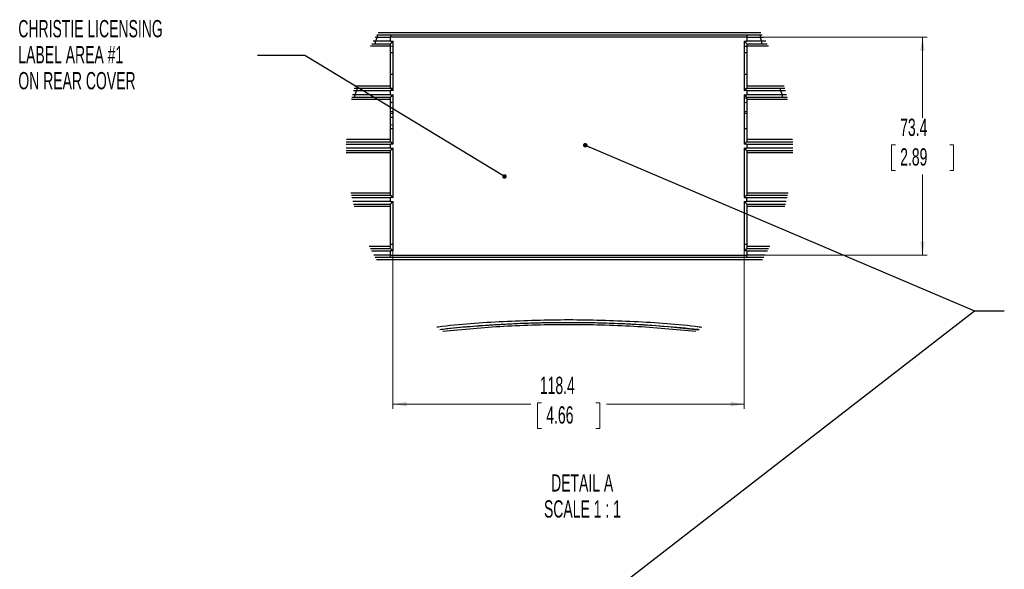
# Model space of a CAD drawing. Header units: millimetres. Extents: x 0 to 1118, y 0 to 864.
# Tile 57 of 76: x 452 to 784, y 245 to 430. Entities that reach past the tile are written whole.
import ezdxf

# ---------------------------------------------------------------- set-up
doc = ezdxf.new("R2010")
doc.units = ezdxf.units.MM
doc.styles.add('SLDTEXTSTYLE0', font='TXT', dxfattribs={"width": 0.605})
doc.dimstyles.new('SLDDIMSTYLE0', dxfattribs={"dimtxt": 0.18, "dimasz": 1.524, "dimexe": 0, "dimexo": 0.0625, "dimgap": 0, "dimtad": 0, "dimtih": 1, "dimtoh": 1, "dimdec": 0, "dimrnd": 1e-09, "dimzin": 0, "dimdsep": 46, "dimtxsty": 'Standard', "dimblk1": 'DOT', "dimblk2": 'DOT', "dimsah": 1, "dimcen": 0.09, "dimadec": 0, "dimazin": 0, "dimtfac": 1.524, "dimtdec": 0, "dimtofl": 0, "dimtmove": 0, "dimatfit": 3, "dimldrblk": 'DOT', "dimfxl": 1, "dimfrac": 2, "dimtolj": 1, "dimtzin": 0, "dimarcsym": 0})
doc.dimstyles.new('SLDDIMSTYLE6', dxfattribs={"dimtxt": 5.650301, "dimasz": 4.572, "dimexe": 0, "dimexo": 0.0625, "dimgap": 1.412575, "dimtad": 0, "dimtih": 1, "dimtoh": 1, "dimdec": 1, "dimrnd": 1e-09, "dimzin": 12, "dimdsep": 46, "dimtxsty": 'SLDTEXTSTYLE0', "dimsah": 1, "dimcen": 0.09, "dimadec": 0, "dimazin": 3, "dimtfac": 1, "dimtdec": 1, "dimtofl": 0, "dimtmove": 0, "dimatfit": 3, "dimfxl": 1, "dimfrac": 2, "dimtolj": 1, "dimtzin": 12, "dimarcsym": 0})

# ---------------------------------------------------------------- blocks, each defined once
blk = doc.blocks.new('_DOT')
at = {"color": 0, "linetype": 'ByBlock', "lineweight": -2}
blk.add_line((-0.5, 0), (-1, 0), dxfattribs=at)
at = {"color": 0, "linetype": 'ByBlock', "const_width": 0.5}
blk.add_lwpolyline([(-0.25, 0, 1), (0.25, 0, 1)], format="xyb", close=True, dxfattribs=at)
blk = doc.blocks.new('_D_9')
at = {"color": 7, "linetype": 'Continuous', "lineweight": 0}
for p, q in [((698.67, 424.25), (757.95, 424.25)), ((756.35, 424.25), (756.35, 397.06)), ((747.19, 388.01), (745.9, 388.01)), ((745.9, 388.01), (745.9, 379.33)), ((765.51, 388.01), (766.81, 388.01)), ((766.81, 388.01), (766.81, 379.33)), ((745.9, 379.33), (747.19, 379.33)), ((766.81, 379.33), (765.51, 379.33)), ((756.35, 350.85), (756.35, 378.04)), ((698.67, 350.85), (757.95, 350.85))]:
    blk.add_line(p, q, dxfattribs=at)
for points in [[(756.35, 424.25), (755.59, 419.68), (757.11, 419.68)], [(756.35, 350.85), (757.11, 355.42), (755.59, 355.42)]]:
    blk.add_solid(points, dxfattribs=at)
at = {"color": 7, "linetype": 'Continuous', "lineweight": 0, "char_height": 5.821, "attachment_point": 1, "style": 'SLDTEXTSTYLE0'}
for s, insert in [('73.4', (748.81, 396.8)), ('2.89', (748.81, 386.83))]:
    blk.add_mtext(s, dxfattribs=dict(at, insert=insert))
blk = doc.blocks.new('_D_10')
at = {"color": 7, "linetype": 'Continuous', "lineweight": 0}
for p, q in [((577.87, 368.65), (577.87, 299.04)), ((696.27, 368.65), (696.27, 299.04)), ((577.87, 300.64), (624.36, 300.64)), ((627.91, 301.1), (626.62, 301.1)), ((626.62, 301.1), (626.62, 292.42)), ((646.24, 301.1), (647.53, 301.1)), ((647.53, 301.1), (647.53, 292.42)), ((696.27, 300.64), (649.79, 300.64)), ((626.62, 292.42), (627.91, 292.42)), ((647.53, 292.42), (646.24, 292.42))]:
    blk.add_line(p, q, dxfattribs=at)
for points in [[(577.87, 300.64), (582.45, 299.88), (582.45, 301.4)], [(696.27, 300.64), (691.7, 301.4), (691.7, 299.88)]]:
    blk.add_solid(points, dxfattribs=at)
at = {"color": 7, "linetype": 'Continuous', "lineweight": 0, "char_height": 5.821, "attachment_point": 1, "style": 'SLDTEXTSTYLE0'}
for s, insert in [('118.4', (627.37, 309.89)), ('4.66', (629.53, 299.92))]:
    blk.add_mtext(s, dxfattribs=dict(at, insert=insert))
blk = doc.blocks.new('SW_NOTE_15')
at = {"color": 0, "linetype": 'Continuous', "lineweight": 0, "attachment_point": 2, "style": 'SLDTEXTSTYLE0'}
for s, insert, char_height in [('DETAIL A', (17.46, 7.5), 5.821), ('SCALE 1 : 1', (17.55, -1.26), 5.8208)]:
    blk.add_mtext(s, dxfattribs=dict(at, insert=insert, char_height=char_height))
blk = doc.blocks.new('SW_NOTE_16')
at = {"color": 0, "linetype": 'Continuous', "lineweight": 0, "char_height": 5.8208, "attachment_point": 1, "style": 'SLDTEXTSTYLE0'}
for s, insert in [('CHRISTIE LICENSING', (-80.59, 11.93)), ('LABEL AREA #1', (-80.59, 3.17)), ('ON REAR COVER', (-80.59, -5.59))]:
    blk.add_mtext(s, dxfattribs=dict(at, insert=insert))

msp = doc.modelspace()

# ---------------------------------------------------------------- linework, layer by layer
at = {"color": 7, "linetype": 'Continuous', "lineweight": 30}
for p, q in [((572.377, 425.048), (572.501, 425.048)), ((572.501, 425.048), (577.079, 425.048)), ((577.079, 425.048), (697.07, 425.048)), ((697.07, 425.048), (701.649, 425.048)), ((701.649, 425.048), (702.334, 425.048)), ((570.715, 422.048), (572.027, 422.048)), ((572.018, 422.848), (571.145, 422.855)), ((571.919, 424.253), (572.492, 424.248)), ((572.492, 424.248), (572.018, 422.848)), ((577.075, 422.848), (572.018, 422.848)), ((572.027, 422.048), (577.074, 422.048)), ((572.492, 424.248), (577.075, 424.248)), ((577.075, 422.848), (577.075, 424.248)), ((697.074, 424.248), (577.075, 424.248)), ((577.075, 422.848), (577.875, 422.848)), ((577.075, 407.049), (577.075, 422.047)), ((577.875, 406.248), (577.875, 422.848)), ((696.275, 422.848), (697.074, 422.848)), ((696.275, 422.848), (696.275, 406.248)), ((697.074, 424.248), (697.074, 422.848)), ((697.074, 424.248), (701.658, 424.248)), ((702.132, 422.848), (697.074, 422.848)), ((697.075, 422.048), (702.123, 422.048)), ((697.075, 422.047), (697.075, 407.049)), ((701.658, 424.248), (702.79, 424.257)), ((702.132, 422.848), (701.658, 424.248)), ((702.123, 422.048), (703.996, 422.048)), ((703.564, 422.859), (702.132, 422.848)), ((577.075, 421.248), (570.302, 421.248)), ((577.075, 419.048), (577.875, 419.048)), ((577.875, 421.048), (577.362, 421.048)), ((697.075, 421.048), (696.275, 421.048)), ((696.275, 419.048), (697.075, 419.048)), ((704.41, 421.248), (697.075, 421.248)), ((577.075, 411.768), (577.875, 411.768)), ((696.275, 411.768), (697.075, 411.768)), ((564.585, 406.258), (565.628, 406.248)), ((564.798, 407.048), (565.638, 407.048)), ((565.628, 406.248), (565.019, 404.848)), ((565.023, 407.848), (577.075, 407.848)), ((565.628, 406.248), (577.075, 406.248)), ((565.638, 407.048), (577.074, 407.048)), ((577.075, 404.848), (577.075, 406.248)), ((577.875, 406.248), (577.075, 406.248)), ((577.875, 406.988), (577.238, 406.988)), ((577.614, 406.488), (577.875, 406.488)), ((697.074, 406.248), (696.275, 406.248)), ((697.074, 406.248), (697.074, 404.848)), ((697.074, 406.248), (708.521, 406.248)), ((697.075, 407.848), (709.689, 407.848)), ((697.075, 407.048), (708.511, 407.048)), ((708.511, 407.048), (709.914, 407.048)), ((708.521, 406.248), (710.125, 406.263)), ((709.129, 404.848), (708.521, 406.248)), ((710.48, 404.861), (709.129, 404.848)), ((577.075, 403.248), (563.858, 403.248)), ((564.039, 404.048), (565.03, 404.048)), ((565.019, 404.848), (564.23, 404.856)), ((577.075, 404.848), (565.019, 404.848)), ((565.03, 404.048), (577.074, 404.048)), ((577.075, 404.848), (577.875, 404.848)), ((577.075, 389.049), (577.075, 404.047)), ((577.875, 388.248), (577.875, 404.848)), ((696.275, 404.848), (697.074, 404.848)), ((696.275, 404.848), (696.275, 388.248)), ((709.129, 404.848), (697.074, 404.848)), ((697.075, 404.048), (709.119, 404.048)), ((697.075, 404.047), (697.075, 389.049)), ((710.853, 403.248), (697.075, 403.248)), ((709.119, 404.048), (710.673, 404.048)), ((577.875, 398.488), (577.075, 398.488)), ((697.075, 398.488), (696.275, 398.488)), ((577.075, 393.488), (577.875, 393.488)), ((696.275, 393.488), (697.075, 393.488)), ((562.129, 389.048), (577.074, 389.048)), ((562.154, 389.848), (577.075, 389.848)), ((697.075, 389.848), (712.558, 389.848)), ((697.075, 389.048), (712.583, 389.048)), ((577.075, 386.848), (562.104, 386.848)), ((562.111, 386.048), (577.074, 386.048)), ((562.112, 388.248), (577.075, 388.248)), ((577.075, 385.248), (562.126, 385.248)), ((577.075, 386.848), (577.075, 388.248)), ((577.709, 388.248), (577.075, 388.248)), ((577.075, 386.848), (577.242, 386.848)), ((577.075, 371.049), (577.075, 386.047)), ((577.242, 386.848), (577.875, 386.848)), ((577.875, 388.248), (577.709, 388.248)), ((577.875, 370.248), (577.875, 386.848)), ((697.074, 388.248), (696.275, 388.248)), ((696.275, 386.848), (697.074, 386.848)), ((696.275, 386.848), (696.275, 370.248)), ((697.074, 388.248), (697.074, 386.848)), ((697.074, 388.248), (712.599, 388.248)), ((712.608, 386.848), (697.074, 386.848)), ((697.075, 386.048), (712.601, 386.048)), ((697.075, 386.047), (697.075, 371.049)), ((712.586, 385.248), (697.075, 385.248)), ((563.663, 371.848), (577.075, 371.848)), ((697.075, 371.848), (711.048, 371.848)), ((563.833, 371.048), (577.074, 371.048)), ((564.013, 370.248), (577.075, 370.248)), ((577.075, 368.848), (564.348, 368.848)), ((577.075, 368.848), (577.075, 370.248)), ((577.709, 370.248), (577.075, 370.248)), ((577.075, 368.848), (577.242, 368.848)), ((577.242, 368.848), (577.875, 368.848)), ((577.875, 370.248), (577.709, 370.248)), ((577.875, 352.248), (577.875, 368.848)), ((696.275, 370.248), (697.074, 370.248)), ((696.275, 368.848), (697.074, 368.848)), ((696.275, 368.848), (696.275, 352.248)), ((697.074, 368.848), (697.074, 370.248)), ((697.074, 370.248), (710.699, 370.248)), ((710.364, 368.848), (697.074, 368.848)), ((697.075, 371.048), (710.878, 371.048)), ((564.553, 368.048), (577.074, 368.048)), ((577.075, 367.248), (564.767, 367.248)), ((577.075, 353.049), (577.075, 368.047)), ((697.075, 368.048), (710.159, 368.048)), ((697.075, 368.047), (697.075, 353.049)), ((709.945, 367.248), (697.075, 367.248)), ((569.844, 353.848), (577.075, 353.848)), ((570.244, 353.048), (577.074, 353.048)), ((570.656, 352.248), (577.075, 352.248)), ((577.075, 354.488), (577.875, 354.488)), ((577.075, 350.848), (577.075, 352.248)), ((577.875, 352.248), (577.075, 352.248)), ((696.275, 354.488), (697.075, 354.488)), ((697.074, 352.248), (696.275, 352.248)), ((697.074, 352.248), (697.074, 350.848)), ((697.074, 352.248), (704.056, 352.248)), ((697.075, 353.848), (704.868, 353.848)), ((697.075, 353.048), (704.468, 353.048)), ((577.075, 350.848), (571.406, 350.848)), ((577.079, 350.048), (571.852, 350.048)), ((702.401, 349.248), (572.311, 349.248)), ((577.075, 350.848), (697.074, 350.848)), ((697.07, 350.048), (577.079, 350.048)), ((702.86, 350.048), (697.07, 350.048)), ((703.306, 350.848), (697.074, 350.848))]:
    msp.add_line(p, q, dxfattribs=at)
at = {"color": 7, "linetype": 'Continuous', "lineweight": 30, "flags": 128}
for points in [[(572.851, 425.848), (637.075, 425.848), (701.86, 425.848)], [(696.743, 406.735), (696.595, 406.738), (696.275, 406.724)], [(577.066, 399.27), (577.555, 399.238), (577.875, 399.252)], [(696.275, 399.252), (696.595, 399.238), (697.08, 399.27)]]:
    msp.add_lwpolyline(points, dxfattribs=at)
at = {"color": 7, "linetype": 'Continuous', "lineweight": 30}
for centre, radius, start, end in [((577.555, 402.988), 0.75, 229.42144, 295.66599), ((696.595, 402.988), 0.75, 49.24653, 115.80661), ((696.595, 402.988), 0.75, 244.67794, 310.26941), ((577.555, 395.988), 1.251, 75.17554, 112.98379), ((577.555, 395.988), 1.25, 247.29992, 284.83841)]:
    msp.add_arc(centre, radius, start, end, dxfattribs=at)
for points, knots in [([(572.501, 425.048), (572.499, 425.028), (572.495, 424.95), (572.495, 424.785), (572.492, 424.539), (572.492, 424.35), (572.492, 424.248)], [0, 0, 0, 0, 0.0762296, 0.293, 0.617382, 1, 1, 1, 1]), ([(577.079, 425.048), (577.079, 425.029), (577.077, 424.953), (577.077, 424.789), (577.076, 424.542), (577.075, 424.351), (577.075, 424.248)], [0, 0, 0, 0, 0.0707196, 0.2862263, 0.6129573, 1, 1, 1, 1]), ([(697.07, 425.048), (697.071, 425.044), (697.073, 425.024), (697.072, 424.98), (697.074, 424.907), (697.074, 424.761), (697.075, 424.539), (697.075, 424.35), (697.074, 424.248)], [0, 0, 0, 0, 0.0162833, 0.0724272, 0.1655863, 0.2914448, 0.6183992, 1, 1, 1, 1]), ([(701.649, 425.048), (701.65, 425.028), (701.655, 424.95), (701.655, 424.785), (701.658, 424.539), (701.658, 424.35), (701.658, 424.248)], [0, 0, 0, 0, 0.0762294, 0.2929977, 0.6173765, 1, 1, 1, 1]), ([(572.027, 422.048), (572.025, 422.068), (572.02, 422.146), (572.02, 422.311), (572.018, 422.558), (572.018, 422.746), (572.018, 422.848)], [0, 0, 0, 0, 0.07623007, 0.2929912, 0.61737292, 1, 1, 1, 1]), ([(577.875, 422.848), (577.766, 422.751), (577.57, 422.577), (577.357, 422.35), (577.221, 422.205), (577.147, 422.128), (577.1, 422.08), (577.079, 422.054), (577.074, 422.048)], [0, 0, 0, 0, 0.3862382, 0.6944109, 0.8225889, 0.9128467, 0.9789572, 1, 1, 1, 1]), ([(697.075, 422.048), (697.071, 422.054), (697.052, 422.077), (697.007, 422.122), (696.935, 422.198), (696.797, 422.345), (696.582, 422.574), (696.384, 422.751), (696.274, 422.848)], [0, 0, 0, 0, 0.0191233, 0.0792105, 0.1685935, 0.2969186, 0.6123033, 1, 1, 1, 1]), ([(702.123, 422.048), (702.124, 422.068), (702.129, 422.146), (702.129, 422.311), (702.132, 422.558), (702.132, 422.746), (702.132, 422.848)], [0, 0, 0, 0, 0.0762389, 0.293, 0.6173819, 1, 1, 1, 1]), ([(565.638, 407.048), (565.637, 407.028), (565.632, 406.95), (565.632, 406.785), (565.628, 406.539), (565.628, 406.35), (565.628, 406.248)], [0, 0, 0, 0, 0.0762641, 0.2930334, 0.6173961, 1, 1, 1, 1]), ([(577.074, 407.048), (577.078, 407.043), (577.097, 407.019), (577.142, 406.974), (577.214, 406.898), (577.353, 406.752), (577.567, 406.522), (577.765, 406.346), (577.875, 406.248)], [0, 0, 0, 0, 0.0191399, 0.0792177, 0.1686172, 0.2969198, 0.6122991, 1, 1, 1, 1]), ([(696.274, 406.248), (696.383, 406.345), (696.579, 406.52), (696.792, 406.747), (696.928, 406.891), (697.002, 406.969), (697.049, 407.017), (697.07, 407.042), (697.075, 407.048)], [0, 0, 0, 0, 0.3862401, 0.6944095, 0.8225811, 0.9128464, 0.9789735, 1, 1, 1, 1]), ([(708.521, 406.248), (708.521, 406.35), (708.521, 406.539), (708.517, 406.785), (708.517, 406.95), (708.512, 407.028), (708.511, 407.048)], [0, 0, 0, 0, 0.3826039, 0.7069664, 0.9237359, 1, 1, 1, 1]), ([(565.03, 404.048), (565.028, 404.068), (565.023, 404.146), (565.023, 404.311), (565.02, 404.558), (565.02, 404.746), (565.019, 404.848)], [0, 0, 0, 0, 0.0762477, 0.2930169, 0.6173786, 1, 1, 1, 1]), ([(577.875, 404.848), (577.766, 404.751), (577.57, 404.577), (577.357, 404.35), (577.221, 404.205), (577.147, 404.128), (577.1, 404.08), (577.079, 404.054), (577.074, 404.048)], [0, 0, 0, 0, 0.3862364, 0.6944028, 0.822585, 0.9128471, 0.9789573, 1, 1, 1, 1]), ([(697.075, 404.048), (697.071, 404.054), (697.052, 404.077), (697.007, 404.122), (696.935, 404.198), (696.797, 404.345), (696.582, 404.574), (696.384, 404.751), (696.274, 404.848)], [0, 0, 0, 0, 0.0191397, 0.079217, 0.1686156, 0.296917, 0.6123027, 1, 1, 1, 1]), ([(709.119, 404.048), (709.121, 404.068), (709.126, 404.146), (709.126, 404.311), (709.129, 404.558), (709.129, 404.746), (709.129, 404.848)], [0, 0, 0, 0, 0.0762641, 0.2930335, 0.6173961, 1, 1, 1, 1]), ([(577.074, 389.048), (577.078, 389.043), (577.097, 389.019), (577.142, 388.974), (577.214, 388.898), (577.353, 388.752), (577.567, 388.522), (577.765, 388.346), (577.875, 388.248)], [0, 0, 0, 0, 0.0191397, 0.079217, 0.1686156, 0.296917, 0.6123027, 1, 1, 1, 1]), ([(696.274, 388.248), (696.383, 388.345), (696.579, 388.52), (696.792, 388.747), (696.928, 388.891), (697.002, 388.969), (697.049, 389.017), (697.07, 389.042), (697.075, 389.048)], [0, 0, 0, 0, 0.3862364, 0.6944124, 0.822585, 0.9128471, 0.9789573, 1, 1, 1, 1]), ([(577.875, 386.848), (577.766, 386.751), (577.57, 386.577), (577.357, 386.35), (577.221, 386.205), (577.147, 386.128), (577.1, 386.08), (577.079, 386.054), (577.074, 386.048)], [0, 0, 0, 0, 0.3862455, 0.6944122, 0.8225944, 0.9128471, 0.9789573, 1, 1, 1, 1]), ([(697.075, 386.048), (697.071, 386.054), (697.052, 386.077), (697.007, 386.122), (696.935, 386.198), (696.797, 386.345), (696.582, 386.574), (696.384, 386.751), (696.274, 386.848)], [0, 0, 0, 0, 0.0191397, 0.079217, 0.1686157, 0.2969172, 0.6122936, 1, 1, 1, 1]), ([(577.074, 371.048), (577.078, 371.043), (577.097, 371.019), (577.142, 370.974), (577.214, 370.898), (577.353, 370.752), (577.567, 370.522), (577.765, 370.346), (577.875, 370.248)], [0, 0, 0, 0, 0.0191397, 0.079217, 0.1686157, 0.2969172, 0.6122936, 1, 1, 1, 1]), ([(577.875, 368.848), (577.766, 368.751), (577.57, 368.577), (577.357, 368.35), (577.221, 368.205), (577.147, 368.128), (577.1, 368.08), (577.079, 368.054), (577.074, 368.048)], [0, 0, 0, 0, 0.3862176, 0.694403, 0.8225795, 0.9128444, 0.9789566, 1, 1, 1, 1]), ([(696.274, 370.248), (696.383, 370.345), (696.579, 370.52), (696.792, 370.746), (696.928, 370.891), (697.002, 370.969), (697.049, 371.017), (697.07, 371.042), (697.075, 371.048)], [0, 0, 0, 0, 0.3862364, 0.6944123, 0.8225945, 0.9128471, 0.9789573, 1, 1, 1, 1]), ([(697.075, 368.048), (697.071, 368.054), (697.052, 368.077), (697.007, 368.122), (696.935, 368.198), (696.797, 368.345), (696.582, 368.574), (696.384, 368.751), (696.274, 368.848)], [0, 0, 0, 0, 0.0191397, 0.079217, 0.1686156, 0.296917, 0.6123027, 1, 1, 1, 1]), ([(577.074, 353.048), (577.078, 353.043), (577.097, 353.019), (577.142, 352.974), (577.214, 352.898), (577.352, 352.752), (577.567, 352.522), (577.765, 352.346), (577.875, 352.248)], [0, 0, 0, 0, 0.01913855, 0.07921437, 0.16860344, 0.29689271, 0.61226617, 1, 1, 1, 1]), ([(696.274, 352.248), (696.383, 352.345), (696.579, 352.52), (696.792, 352.746), (696.928, 352.891), (697.002, 352.969), (697.049, 353.017), (697.07, 353.042), (697.075, 353.048)], [0, 0, 0, 0, 0.3862311, 0.6944015, 0.8225836, 0.9128368, 0.9789577, 1, 1, 1, 1]), ([(577.079, 350.048), (577.079, 350.053), (577.077, 350.072), (577.077, 350.116), (577.076, 350.19), (577.075, 350.336), (577.074, 350.558), (577.075, 350.747), (577.075, 350.848)], [0, 0, 0, 0, 0.01635821, 0.07270804, 0.16610173, 0.2921488, 0.61909062, 1, 1, 1, 1]), ([(697.07, 350.048), (697.071, 350.067), (697.072, 350.143), (697.072, 350.307), (697.074, 350.555), (697.074, 350.745), (697.074, 350.848)], [0, 0, 0, 0, 0.07071146, 0.28622221, 0.6129687, 1, 1, 1, 1]), ([(681.963, 326.485), (681.676, 326.524), (674.105, 327.566), (659.122, 328.504), (637.078, 329.242), (615.034, 328.501), (600.207, 327.583), (592.792, 326.567), (592.661, 326.549)], [0, 0, 0, 0, 0.0097087, 0.2562329, 0.5026277, 0.7490715, 0.9955767, 1, 1, 1, 1]), ([(593.644, 325.836), (594.888, 325.977), (599.017, 326.446), (604.511, 326.901), (610.151, 327.31), (614.331, 327.566), (618.638, 327.786), (623.07, 327.964), (627.627, 328.096), (632.309, 328.179), (638.878, 328.218), (647.47, 328.108), (658.217, 327.701), (669.322, 326.943), (676.985, 326.295), (680.88, 325.819), (681.02, 325.802)], [0, 0, 0, 0, 0.0429028, 0.1424152, 0.1888434, 0.2366837, 0.285936, 0.3366001, 0.3886761, 0.4421637, 0.4970631, 0.6137463, 0.7365743, 0.8655463, 0.9951559, 1, 1, 1, 1]), ([(593.679, 325.811), (594.435, 325.906), (598.108, 326.366), (604.837, 326.914), (613.431, 327.533), (621.489, 327.915), (628.702, 328.128), (635.29, 328.208), (640.948, 328.188), (645.744, 328.109), (649.749, 328.001), (653.383, 327.869), (656.717, 327.719), (660.351, 327.525), (668.404, 327.038), (675.396, 326.29), (680.883, 325.704)], [0, 0, 0, 0, 0.0261258, 0.127098, 0.2316846, 0.3219463, 0.404002, 0.4793985, 0.5481366, 0.5982286, 0.6440779, 0.6856848, 0.723049, 0.7586419, 0.8106327, 1, 1, 1, 1]), ([(679.995, 325.084), (673.01, 325.736), (658.736, 327.066), (637.078, 327.56), (615.586, 327.073), (601.477, 325.76), (594.657, 325.126)], [0, 0, 0, 0, 0.24611445, 0.50291285, 0.7596959, 1, 1, 1, 1])]:
    msp.add_open_spline(points, degree=3, knots=knots, dxfattribs=at)

# ---------------------------------------------------------------- block references
at = {"color": 7, "linetype": 'Continuous', "lineweight": 0}
for name, p in [('SW_NOTE_16', (532.187, 418.091)), ('SW_NOTE_15', (624.167, 269.527))]:
    msp.add_blockref(name, p, dxfattribs=at)

# ---------------------------------------------------------------- dimensions: what is measured, and where the dimension line sits
dim = msp.add_linear_dim(base=(756.352, 350.848), p1=(697.074, 424.248), p2=(697.074, 350.848), angle=90, dimstyle='SLDDIMSTYLE6', dxfattribs=at)
dim.commit()
dim.dimension.update_dxf_attribs({"geometry": '_D_9', "text_midpoint": (756.352, 387.548), "dimtype": 160})
dim = msp.add_linear_dim(base=(696.275, 300.639), p1=(577.875, 370.248), p2=(696.275, 370.248), dimstyle='SLDDIMSTYLE6', dxfattribs=at)
dim.commit()
dim.dimension.update_dxf_attribs({"geometry": '_D_10', "text_midpoint": (637.075, 300.639), "dimtype": 160})

# ---------------------------------------------------------------- leaders
for points in [[(615.437, 377.34), (548.191, 418.091), (532.187, 418.091)], [(642.678, 387.847), (773.879, 332.075), (783.906, 332.075)], [(627.005, 218.447), (773.879, 332.075), (783.906, 332.075)]]:
    msp.add_leader(points, dimstyle='SLDDIMSTYLE0', dxfattribs=at)

doc.saveas('drawing.dxf')
